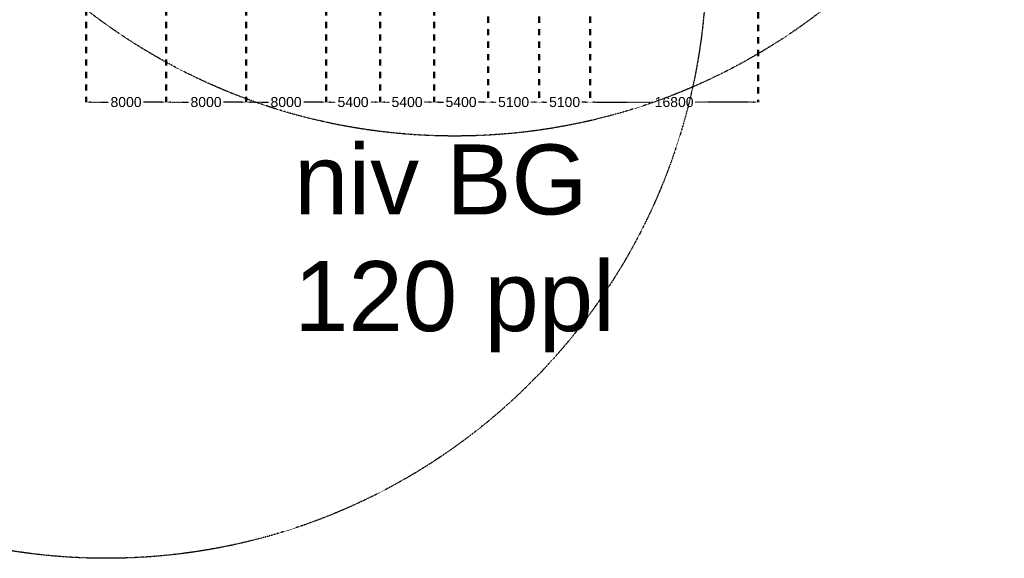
# Model space of a CAD drawing. Header units: millimetres. Extents: x 109167 to 931660, y 98993 to 321604.
# Tile 2 of 39: x 160493 to 258945, y 98993 to 152855. Entities that reach past the tile are written whole.
import ezdxf

# ---------------------------------------------------------------- set-up
doc = ezdxf.new("R2010")
doc.units = ezdxf.units.MM
doc.linetypes.add('JIS_02_1.2', pattern=[2.5, 1.25, -1.25])
doc.layers.add('- Bouw stramien', color=10, linetype='JIS_02_1.2', lineweight=50)
doc.layers.add('- NEN stramien', color=40, linetype='Continuous')
doc.layers.add('- Vluchtwegen', color=72, linetype='JIS_02_1.2')
doc.styles.get("Standard").update_dxf_attribs({"font": 'arial.ttf'})
doc.dimstyles.get("Standard").update_dxf_attribs({"dimtxt": 1000, "dimasz": 500, "dimexe": 0.18, "dimexo": 0.0625, "dimgap": 250, "dimtad": 0, "dimtih": 1, "dimtoh": 1, "dimdec": 0, "dimzin": 0, "dimdsep": 46, "dimtxsty": 'Standard', "dimcen": 600, "dimadec": 0, "dimazin": 0, "dimtfac": 1, "dimtdec": 0, "dimtofl": 0, "dimtmove": 0, "dimatfit": 3, "dimfxl": 1, "dimtolj": 1, "dimtzin": 0, "dimarcsym": 0})

# ---------------------------------------------------------------- blocks, each defined once
blk = doc.blocks.new('*D97')
at = {"layer": '- Bouw stramien', "color": 0, "lineweight": -2, "transparency": 16777216}
for p, q in [((217527, 144613), (217527, 144613)), ((218027, 144613), (223844, 144613)), ((233827, 144613), (228010, 144613)), ((234327, 144613), (234327, 144613))]:
    blk.add_line(p, q, dxfattribs=at)
at = {"layer": '- Bouw stramien', "color": 0, "transparency": 16777216}
for points in [[(218027, 144697), (218027, 144530), (217527, 144613)], [(233827, 144697), (233827, 144530), (234327, 144613)]]:
    blk.add_solid(points, dxfattribs=at)
at = {"layer": '- Bouw stramien', "color": 0, "transparency": 16777216, "insert": (225927, 144613), "char_height": 1000, "attachment_point": 5}
blk.add_mtext('\\A1;16800', dxfattribs=at)
blk = doc.blocks.new('*D116')
at = {"layer": '- Bouw stramien', "color": 0, "lineweight": -2, "transparency": 16777216}
for p, q in [((212427, 144613), (212427, 144613)), ((212927, 144613), (213236, 144613)), ((217027, 144613), (216718, 144613)), ((217527, 144613), (217527, 144613))]:
    blk.add_line(p, q, dxfattribs=at)
at = {"layer": '- Bouw stramien', "color": 0, "transparency": 16777216}
for points in [[(212927, 144697), (212927, 144530), (212427, 144613)], [(217027, 144697), (217027, 144530), (217527, 144613)]]:
    blk.add_solid(points, dxfattribs=at)
at = {"layer": '- Bouw stramien', "color": 0, "transparency": 16777216, "insert": (214977, 144613), "char_height": 1000, "attachment_point": 5}
blk.add_mtext('\\A1;5100', dxfattribs=at)
blk = doc.blocks.new('*D117')
at = {"layer": '- Bouw stramien', "color": 0, "lineweight": -2, "transparency": 16777216}
for p, q in [((207327, 144613), (207327, 144613)), ((207827, 144613), (208136, 144613)), ((211927, 144613), (211618, 144613)), ((212427, 144613), (212427, 144613))]:
    blk.add_line(p, q, dxfattribs=at)
at = {"layer": '- Bouw stramien', "color": 0, "transparency": 16777216}
for points in [[(207827, 144697), (207827, 144530), (207327, 144613)], [(211927, 144697), (211927, 144530), (212427, 144613)]]:
    blk.add_solid(points, dxfattribs=at)
at = {"layer": '- Bouw stramien', "color": 0, "transparency": 16777216, "insert": (209877, 144613), "char_height": 1000, "attachment_point": 5}
blk.add_mtext('\\A1;5100', dxfattribs=at)
blk = doc.blocks.new('*D119')
at = {"layer": '- Bouw stramien', "color": 0, "lineweight": -2, "transparency": 16777216}
for p, q in [((201927, 144613), (201927, 144613)), ((202427, 144613), (202886, 144613)), ((206827, 144613), (206368, 144613)), ((207327, 144613), (207327, 144613))]:
    blk.add_line(p, q, dxfattribs=at)
at = {"layer": '- Bouw stramien', "color": 0, "transparency": 16777216}
for points in [[(202427, 144697), (202427, 144530), (201927, 144613)], [(206827, 144697), (206827, 144530), (207327, 144613)]]:
    blk.add_solid(points, dxfattribs=at)
at = {"layer": '- Bouw stramien', "color": 0, "transparency": 16777216, "insert": (204627, 144613), "char_height": 1000, "attachment_point": 5}
blk.add_mtext('\\A1;5400', dxfattribs=at)
blk = doc.blocks.new('*D120')
at = {"layer": '- Bouw stramien', "color": 0, "lineweight": -2, "transparency": 16777216}
for p, q in [((196527, 144613), (196527, 144613)), ((197027, 144613), (197486, 144613)), ((201427, 144613), (200968, 144613)), ((201927, 144613), (201927, 144613))]:
    blk.add_line(p, q, dxfattribs=at)
at = {"layer": '- Bouw stramien', "color": 0, "transparency": 16777216}
for points in [[(197027, 144697), (197027, 144530), (196527, 144613)], [(201427, 144697), (201427, 144530), (201927, 144613)]]:
    blk.add_solid(points, dxfattribs=at)
at = {"layer": '- Bouw stramien', "color": 0, "transparency": 16777216, "insert": (199227, 144613), "char_height": 1000, "attachment_point": 5}
blk.add_mtext('\\A1;5400', dxfattribs=at)
blk = doc.blocks.new('*D121')
at = {"layer": '- Bouw stramien', "color": 0, "lineweight": -2, "transparency": 16777216}
for p, q in [((191127, 144613), (191127, 144613)), ((191627, 144613), (192086, 144613)), ((196027, 144613), (195568, 144613)), ((196527, 144613), (196527, 144613))]:
    blk.add_line(p, q, dxfattribs=at)
at = {"layer": '- Bouw stramien', "color": 0, "transparency": 16777216}
for points in [[(191627, 144697), (191627, 144530), (191127, 144613)], [(196027, 144697), (196027, 144530), (196527, 144613)]]:
    blk.add_solid(points, dxfattribs=at)
at = {"layer": '- Bouw stramien', "color": 0, "transparency": 16777216, "insert": (193827, 144613), "char_height": 1000, "attachment_point": 5}
blk.add_mtext('\\A1;5400', dxfattribs=at)
blk = doc.blocks.new('*D122')
at = {"layer": '- Bouw stramien', "color": 0, "lineweight": -2, "transparency": 16777216}
for p, q in [((183127, 144613), (183127, 144613)), ((183627, 144613), (185385, 144613)), ((190627, 144613), (188869, 144613)), ((191127, 144613), (191127, 144613))]:
    blk.add_line(p, q, dxfattribs=at)
at = {"layer": '- Bouw stramien', "color": 0, "transparency": 16777216}
for points in [[(183627, 144697), (183627, 144530), (183127, 144613)], [(190627, 144697), (190627, 144530), (191127, 144613)]]:
    blk.add_solid(points, dxfattribs=at)
at = {"layer": '- Bouw stramien', "color": 0, "transparency": 16777216, "insert": (187127, 144613), "char_height": 1000, "attachment_point": 5}
blk.add_mtext('\\A1;8000', dxfattribs=at)
blk = doc.blocks.new('*D123')
at = {"layer": '- Bouw stramien', "color": 0, "lineweight": -2, "transparency": 16777216}
for p, q in [((175127, 144614), (175127, 144613)), ((175627, 144613), (177385, 144613)), ((182627, 144613), (180869, 144613)), ((183127, 144613), (183127, 144613))]:
    blk.add_line(p, q, dxfattribs=at)
at = {"layer": '- Bouw stramien', "color": 0, "transparency": 16777216}
for points in [[(175627, 144697), (175627, 144530), (175127, 144613)], [(182627, 144697), (182627, 144530), (183127, 144613)]]:
    blk.add_solid(points, dxfattribs=at)
at = {"layer": '- Bouw stramien', "color": 0, "transparency": 16777216, "insert": (179127, 144613), "char_height": 1000, "attachment_point": 5}
blk.add_mtext('\\A1;8000', dxfattribs=at)
blk = doc.blocks.new('*D124')
at = {"layer": '- Bouw stramien', "color": 0, "lineweight": -2, "transparency": 16777216}
for p, q in [((167127, 144613), (167127, 144613)), ((167627, 144613), (169385, 144613)), ((174627, 144613), (172869, 144613)), ((175127, 144614), (175127, 144613))]:
    blk.add_line(p, q, dxfattribs=at)
at = {"layer": '- Bouw stramien', "color": 0, "transparency": 16777216}
for points in [[(167627, 144697), (167627, 144530), (167127, 144613)], [(174627, 144697), (174627, 144530), (175127, 144613)]]:
    blk.add_solid(points, dxfattribs=at)
at = {"layer": '- Bouw stramien', "color": 0, "transparency": 16777216, "insert": (171127, 144613), "char_height": 1000, "attachment_point": 5}
blk.add_mtext('\\A1;8000', dxfattribs=at)

msp = doc.modelspace()

# ---------------------------------------------------------------- linework, layer by layer
at = {"layer": '- Bouw stramien', "ltscale": 500}
for p, q in [((234327, 238593.8), (234327, 144613.3)), ((207327, 238167.2), (207327, 144613.3)), ((212427, 238167.2), (212427, 144613.3)), ((217527, 238167.2), (217527, 144613.3)), ((167127, 187633.3), (167127, 144613.3)), ((175127, 187633.3), (175127, 144613.3)), ((183127, 187633.3), (183127, 144613.3)), ((191127, 187633.3), (191127, 144613.3)), ((196527, 187633.3), (196527, 144613.3)), ((201927, 187633.3), (201927, 144613.3))]:
    msp.add_line(p, q, dxfattribs=at)
at = {"layer": '- Vluchtwegen'}
for centre in [(203988.9, 201220.3), (169166.6, 158993.3)]:
    msp.add_circle(centre, 60000, dxfattribs=at)

# ---------------------------------------------------------------- texts
at = {"layer": '- NEN stramien', "insert": (187929.5, 140378.7), "char_height": 7000, "attachment_point": 1}
msp.add_mtext_dynamic_manual_height_columns('niv BG  \\P120 ppl ', width=63570.694, gutter_width=12.5, heights=[0], dxfattribs=at)

# ---------------------------------------------------------------- dimensions: what is measured, and where the dimension line sits
at = {"layer": '- Bouw stramien'}
for base, p1, p2, picture, middle in [((167127, 144613.3), (175127, 144613.7), (167127, 144613.3), '*D124', (171127, 144613.3)), ((175127, 144613.3), (183127, 144613.3), (175127, 144613.7), '*D123', (179127, 144613.3)), ((183127, 144613.3), (191127, 144613.3), (183127, 144613.3), '*D122', (187127, 144613.3)), ((191127, 144613.3), (196527, 144613.3), (191127, 144613.3), '*D121', (193827, 144613.3)), ((196527, 144613.3), (201927, 144613.3), (196527, 144613.3), '*D120', (199227, 144613.3))]:
    dim = msp.add_linear_dim(base=base, p1=p1, p2=p2, dimstyle='Standard', override={"dimtmove": 1}, dxfattribs=at)
    dim.commit()
    dim.dimension.update_dxf_attribs({"geometry": picture, "text_midpoint": middle})
for base, p1, p2, picture, middle in [((201927, 144613.3), (207327, 144613.3), (201927, 144613.3), '*D119', (204627, 144613.3)), ((207327, 144613.3), (212427, 144613.5), (207327, 144613.5), '*D117', (209877, 144613.3)), ((212427, 144613.3), (217527, 144613.3), (212427, 144613.3), '*D116', (214977, 144613.3))]:
    dim = msp.add_linear_dim(base=base, p1=p1, p2=p2, dimstyle='Standard', dxfattribs=at)
    dim.commit()
    dim.dimension.update_dxf_attribs({"geometry": picture, "text_midpoint": middle})
dim = msp.add_linear_dim(base=(234327, 144613.3), p1=(217527, 144613.3), p2=(234327, 144613.3), angle=180, dimstyle='Standard', override={"dimtmove": 1}, dxfattribs=at)
dim.commit()
dim.dimension.update_dxf_attribs({"geometry": '*D97', "text_midpoint": (225927, 144613.3)})

doc.saveas('drawing.dxf')
